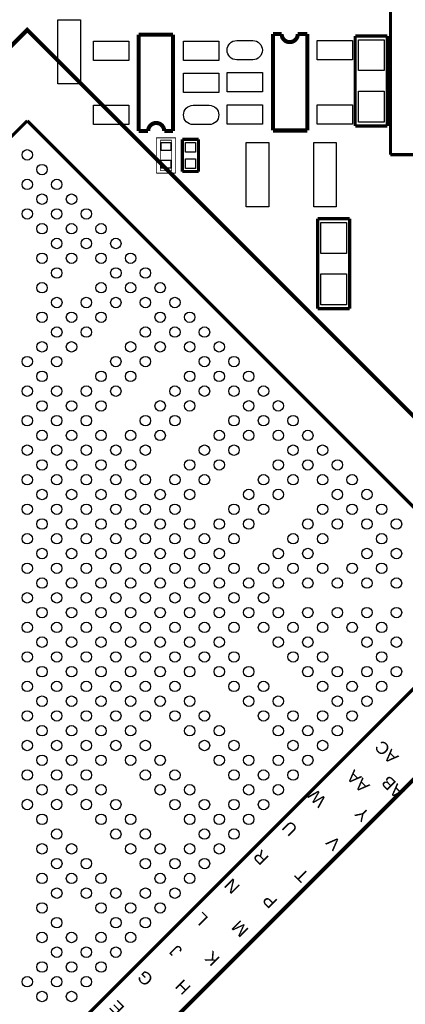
# Model space of a CAD drawing. Extents: x 0 to 59, y 0 to 85.
# Tile 6 of 8: x 28.4 to 40.4, y 35 to 65.7. Entities that reach past the tile are written whole.
import ezdxf

# ---------------------------------------------------------------- set-up
doc = ezdxf.new("R2010")
doc.units = 0
doc.layers.add('PG_SILKSCREEN_TOP', color=3, linetype='CONTINUOUS')
doc.layers.add('PIN_TOP', color=4, linetype='CONTINUOUS')

msp = doc.modelspace()

# ---------------------------------------------------------------- linework, layer by layer
at = {"layer": 'PG_SILKSCREEN_TOP'}
for points, const_width in [([(39.918818, 61.460405), (39.918818, 66.860395)], 0.1), ([(32.079819, 62.195024), (32.079819, 65.195018)], 0.127), ([(32.079819, 65.195018), (33.148016, 65.195018)], 0.127), ([(33.148016, 65.195018), (33.148016, 62.195024)], 0.127), ([(36.260405, 62.211991), (36.260405, 65.211985)], 0.127), ([(36.260405, 65.211985), (36.531804, 65.211985)], 0.127), ([(37.031803, 65.211985), (37.328602, 65.211985)], 0.127), ([(37.328602, 65.211985), (37.328602, 62.211991)], 0.127), ([(38.819201, 62.354003), (38.819201, 65.153997)], 0.1), ([(38.819201, 65.153997), (39.819199, 65.153997)], 0.1), ([(39.819199, 65.153997), (39.819199, 62.354003)], 0.1), ([(13.764006, 47.663989), (28.613405, 62.513388)], 0.100101), ([(28.613405, 62.513388), (43.462804, 47.663989)], 0.100101), ([(32.376618, 62.195024), (32.079819, 62.195024)], 0.127), ([(33.148016, 62.195024), (32.876617, 62.195024)], 0.127), ([(37.328602, 62.211991), (36.260405, 62.211991)], 0.127), ([(39.819199, 62.354003), (38.819201, 62.354003)], 0.1), ([(32.631405, 60.884511), (32.631405, 61.984331)], 0.0254), ([(32.631405, 61.984331), (33.231404, 61.984331)], 0.0254), ([(32.756399, 60.959416), (32.756399, 61.909427)], 0.0254), ([(32.756399, 61.909427), (33.106411, 61.909427)], 0.0254), ([(33.106411, 61.909427), (33.106411, 60.959416)], 0.0254), ([(33.231404, 61.984331), (33.231404, 60.884511)], 0.0254), ([(33.443393, 60.934422), (33.443393, 61.93442)], 0.1), ([(33.443393, 61.93442), (33.943417, 61.93442)], 0.1), ([(33.943417, 61.93442), (33.943417, 60.934422)], 0.1), ([(45.018808, 61.460405), (39.918818, 61.460405)], 0.1), ([(33.231404, 60.884511), (32.631405, 60.884511)], 0.0254), ([(33.106411, 60.959416), (32.756399, 60.959416)], 0.0254), ([(33.943417, 60.934422), (33.443393, 60.934422)], 0.1), ([(37.650801, 56.664403), (37.650801, 59.464397)], 0.1), ([(37.650801, 59.464397), (38.650799, 59.464397)], 0.1), ([(38.650799, 59.464397), (38.650799, 56.664403)], 0.1), ([(38.650799, 56.664403), (37.650801, 56.664403)], 0.1), ([(43.462804, 47.663989), (28.966998, 33.168184)], 0.100101)]:
    msp.add_lwpolyline(points, dxfattribs=dict(at, const_width=const_width))
at = {"layer": 'PG_SILKSCREEN_TOP', "const_width": 0.127}
msp.add_lwpolyline([(28.164206, 30.435296), (10.935614, 47.663989), (28.613303, 65.341703), (46.290916, 47.663989), (29.062299, 30.435296)], close=True, dxfattribs=at)
for points in [[(36.531804, 65.211985, 0.999967), (37.031803, 65.211985)], [(32.876617, 62.195024, 0.999967), (32.376618, 62.195024)]]:
    msp.add_lwpolyline(points, format="xyb", dxfattribs=at)
at = {"layer": 'PIN_TOP'}
for points in [[(30.267415, 65.660219), (30.267415, 63.660223), (29.567416, 63.660223), (29.567416, 65.660219)], [(31.776606, 64.995019), (31.776606, 64.39502), (30.676609, 64.39502), (30.676609, 64.995019)], [(34.576601, 64.995019), (34.576601, 64.39502), (33.476603, 64.39502), (33.476603, 64.995019)], [(37.631802, 64.411987), (37.631802, 65.011986), (38.7318, 65.011986), (38.7318, 64.411987)], [(39.719199, 64.074002), (38.919201, 64.074002), (38.919201, 65.033995), (39.719199, 65.033995)], [(34.576601, 63.995021), (34.576601, 63.395022), (33.476603, 63.395022), (33.476603, 63.995021)], [(34.831807, 63.411989), (34.831807, 64.011988), (35.931805, 64.011988), (35.931805, 63.411989)], [(39.719199, 62.474005), (38.919201, 62.474005), (38.919201, 63.433998), (39.719199, 63.433998)], [(31.776606, 62.995023), (31.776606, 62.395024), (30.676609, 62.395024), (30.676609, 62.995023)], [(34.831807, 62.411991), (34.831807, 63.01199), (35.931805, 63.01199), (35.931805, 62.411991)], [(37.631802, 62.411991), (37.631802, 63.01199), (38.7318, 63.01199), (38.7318, 62.411991)], [(33.081404, 61.584573), (32.781405, 61.584573), (32.781405, 61.834484), (33.081404, 61.834484)], [(33.541005, 61.840821), (33.845805, 61.840821), (33.845805, 61.536021), (33.541005, 61.536021)], [(35.429977, 59.833002), (35.429977, 61.832998), (36.129976, 61.832998), (36.129976, 59.833002)], [(37.529999, 59.833002), (37.529999, 61.832998), (38.229997, 61.832998), (38.229997, 59.833002)], [(33.541005, 61.332821), (33.845805, 61.332821), (33.845805, 61.028021), (33.541005, 61.028021)], [(33.081404, 61.034358), (32.781405, 61.034358), (32.781405, 61.284269), (33.081404, 61.284269)], [(37.750801, 59.344395), (38.550799, 59.344395), (38.550799, 58.384402), (37.750801, 58.384402)], [(37.750801, 57.744398), (38.550799, 57.744398), (38.550799, 56.784405), (37.750801, 56.784405)]]:
    msp.add_lwpolyline(points, close=True, dxfattribs=at)
for points in [[(35.631819, 64.411987), (35.131819, 64.411987, -1), (35.131819, 65.011986), (35.631819, 65.011986, -1)], [(33.776602, 62.995023), (34.276601, 62.995023, -1), (34.276601, 62.395024), (33.776602, 62.395024, -1)]]:
    msp.add_lwpolyline(points, format="xyb", close=True, dxfattribs=at)
for centre in [(28.613405, 61.452557), (29.072942, 60.99302), (28.613405, 60.533483), (29.53258, 60.533407), (29.073043, 60.07387), (29.992168, 60.073794), (28.613405, 59.614232), (29.532631, 59.614257), (30.451806, 59.614156), (29.073018, 59.154619), (29.992269, 59.154619), (30.911444, 59.154543), (29.532631, 58.695006), (30.451908, 58.695006), (31.371184, 58.694777), (29.073043, 58.235393), (29.992269, 58.235367), (30.911648, 58.23524), (31.830823, 58.235139), (29.532656, 57.775754), (31.371286, 57.775602), (32.290436, 57.775551), (29.073043, 57.316141), (30.911648, 57.315989), (31.830899, 57.316014), (32.750049, 57.315913), (29.532783, 56.856376), (30.452035, 56.856376), (31.371261, 56.856376), (32.290512, 56.856376), (33.209662, 56.8563), (29.07317, 56.396738), (29.992422, 56.396738), (30.911648, 56.396763), (32.750125, 56.396763), (33.6693, 56.396687), (29.532783, 55.937125), (30.452035, 55.93715), (32.290487, 55.93715), (33.209763, 55.93715), (34.128837, 55.93715), (29.073043, 55.477359), (29.992396, 55.477512), (31.830899, 55.477537), (32.750125, 55.477512), (33.6693, 55.477613), (34.58845, 55.477512), (28.613405, 55.017746), (29.532631, 55.017772), (31.371261, 55.017899), (32.290512, 55.017899), (34.128913, 55.017975), (35.048063, 55.017899), (29.073018, 54.558133), (30.911622, 54.558286), (31.830899, 54.558286), (33.6693, 54.558336), (34.588526, 54.558362), (35.507701, 54.558286), (28.613405, 54.09852), (29.532631, 54.098495), (30.451882, 54.09852), (31.371261, 54.098647), (33.209687, 54.098749), (34.128888, 54.098749), (35.048165, 54.098749), (35.967314, 54.098647), (29.073043, 53.638907), (29.992244, 53.638907), (30.911495, 53.638907), (32.750049, 53.63911), (33.6693, 53.639136), (35.507778, 53.63911), (36.426927, 53.639034), (28.613405, 53.179269), (29.532631, 53.179294), (30.451882, 53.179269), (32.290436, 53.179472), (33.209662, 53.179497), (35.048165, 53.179472), (35.967391, 53.179497), (36.886566, 53.179421), (29.073018, 52.719656), (29.992269, 52.719656), (30.911419, 52.719732), (31.83067, 52.719732), (32.750023, 52.719884), (34.588552, 52.719884), (35.507752, 52.719884), (36.427029, 52.719884), (37.346103, 52.719884), (28.613405, 52.260043), (29.532631, 52.260043), (30.451806, 52.260119), (31.371032, 52.260094), (32.290283, 52.260119), (34.128913, 52.260246), (35.048165, 52.260271), (36.886566, 52.260348), (37.805716, 52.260246), (29.073043, 51.80043), (29.992168, 51.800481), (30.911444, 51.800481), (31.830645, 51.800481), (33.6693, 51.800608), (34.588526, 51.800633), (36.426927, 51.800709), (37.346179, 51.800709), (38.265329, 51.800633), (28.613405, 51.340791), (29.53258, 51.340893), (30.451806, 51.340868), (31.371032, 51.340893), (32.290283, 51.340868), (33.209535, 51.340868), (34.128888, 51.34102), (35.967314, 51.341096), (36.886566, 51.341071), (37.805792, 51.341096), (38.724967, 51.34102), (29.072942, 50.881255), (29.992193, 50.881255), (30.911419, 50.881255), (31.83067, 50.881255), (32.749896, 50.881229), (33.669148, 50.881255), (35.507701, 50.881483), (36.426953, 50.881483), (38.26543, 50.881483), (39.184555, 50.881407), (28.613405, 50.421718), (29.53258, 50.421616), (30.451806, 50.421642), (31.371032, 50.421616), (32.290309, 50.421616), (33.209509, 50.421616), (35.048063, 50.421845), (35.967314, 50.421845), (37.805792, 50.421845), (38.725018, 50.42187), (39.644193, 50.421769), (29.073043, 49.962079), (29.992168, 49.962029), (30.911444, 49.962029), (31.83067, 49.962003), (32.749896, 49.962029), (33.669148, 49.962003), (34.588323, 49.962079), (35.507701, 49.962206), (37.346179, 49.962232), (38.265405, 49.962232), (39.184656, 49.962232), (40.103958, 49.962029), (28.613405, 49.502466), (29.532631, 49.502492), (30.451806, 49.50239), (31.371057, 49.50239), (32.290283, 49.50239), (33.209535, 49.50239), (34.128685, 49.502466), (35.047936, 49.502466), (36.886566, 49.502619), (37.805792, 49.502619), (39.644422, 49.502492), (29.073018, 49.042853), (29.992269, 49.042853), (30.911444, 49.042752), (31.83067, 49.042777), (32.749896, 49.042752), (33.669072, 49.042853), (34.588323, 49.042828), (36.426927, 49.04298), (37.346153, 49.043006), (39.184783, 49.042853), (40.104035, 49.042853), (28.613405, 48.58324), (29.532631, 48.583215), (30.451908, 48.583215), (31.371032, 48.583164), (32.290309, 48.583164), (33.209459, 48.583215), (34.12871, 48.583215), (35.047911, 48.583215), (35.967187, 48.583215), (36.88654, 48.583367), (37.805792, 48.583367), (38.72517, 48.58324), (39.644422, 48.583215), (29.073043, 48.123627), (29.992269, 48.123602), (30.911495, 48.123627), (31.83067, 48.123526), (32.749846, 48.123627), (33.669072, 48.123602), (34.588323, 48.123627), (35.507549, 48.123602), (36.426775, 48.123627), (37.346153, 48.123754), (38.265557, 48.123627), (39.184809, 48.123627), (40.104035, 48.123602), (28.613405, 47.663989), (29.532656, 47.663989), (30.451882, 47.663989), (31.371134, 47.663989), (32.290207, 47.663989), (33.209459, 47.663989), (34.128685, 47.663989), (35.047936, 47.663989), (35.967162, 47.663989), (29.073043, 47.204351), (29.992269, 47.204376), (30.911495, 47.204351), (31.83067, 47.204452), (32.749846, 47.204351), (33.669072, 47.204376), (34.588323, 47.204351), (35.507549, 47.204376), (36.426775, 47.204351), (37.346153, 47.204224), (38.265557, 47.204351), (39.184809, 47.204351), (40.104035, 47.204376), (28.613405, 46.744738), (29.532631, 46.744763), (30.451908, 46.744763), (31.371032, 46.744814), (32.290309, 46.744814), (33.209459, 46.744763), (34.12871, 46.744763), (35.047911, 46.744763), (35.967187, 46.744763), (36.88654, 46.744611), (37.805792, 46.744611), (38.72517, 46.744738), (39.644422, 46.744763), (29.073018, 46.285125), (29.992269, 46.285125), (30.911444, 46.285226), (31.83067, 46.285201), (32.749896, 46.285226), (33.669072, 46.285125), (34.588323, 46.28515), (36.426927, 46.284998), (37.346153, 46.284972), (39.184783, 46.285125), (40.104035, 46.285125), (28.613405, 45.825512), (29.532631, 45.825486), (30.451806, 45.825588), (31.371057, 45.825588), (32.290283, 45.825588), (33.209535, 45.825588), (34.128685, 45.825512), (35.047936, 45.825512), (36.886566, 45.825359), (37.805792, 45.825359), (39.644422, 45.825486), (29.073043, 45.365899), (29.992168, 45.365949), (30.911444, 45.365949), (31.83067, 45.365975), (32.749896, 45.365949), (33.669148, 45.365975), (34.588323, 45.365899), (35.507701, 45.365772), (37.346179, 45.365746), (38.265405, 45.365746), (39.184656, 45.365746), (40.103958, 45.365949), (28.613405, 44.90626), (29.53258, 44.906362), (30.451806, 44.906336), (31.371032, 44.906362), (32.290309, 44.906362), (33.209509, 44.906362), (35.048063, 44.906133), (35.967314, 44.906133), (37.805792, 44.906133), (38.725018, 44.906108), (39.644193, 44.906209), (29.072942, 44.446723), (29.992193, 44.446723), (30.911419, 44.446723), (31.83067, 44.446723), (32.749896, 44.446749), (33.669148, 44.446723), (35.507701, 44.446495), (36.426953, 44.446495), (38.26543, 44.446495), (39.184555, 44.446571), (28.613405, 43.987187), (29.53258, 43.987085), (30.451806, 43.98711), (31.371032, 43.987085), (32.290283, 43.98711), (33.209535, 43.98711), (34.128888, 43.986958), (35.967314, 43.986882), (36.886566, 43.986907), (37.805792, 43.986882), (38.724967, 43.986958), (29.073043, 43.527548), (29.992168, 43.527497), (30.911444, 43.527497), (31.830645, 43.527497), (33.6693, 43.52737), (34.588526, 43.527345), (36.426927, 43.527269), (37.346179, 43.527269), (38.265329, 43.527345), (28.613405, 43.067935), (29.532631, 43.067935), (30.451806, 43.067859), (31.371032, 43.067884), (32.290283, 43.067859), (34.128913, 43.067732), (35.048165, 43.067707), (36.886566, 43.06763), (37.805716, 43.067732), (29.073018, 42.608322), (29.992269, 42.608322), (30.911419, 42.608246), (31.83067, 42.608246), (32.750023, 42.608094), (34.588552, 42.608094), (35.507752, 42.608094), (36.427029, 42.608094), (37.346103, 42.608094), (28.613405, 42.148709), (29.532631, 42.148684), (30.451882, 42.148709), (32.290436, 42.148506), (33.209662, 42.148481), (35.048165, 42.148506), (35.967391, 42.148481), (36.886566, 42.148557), (29.073043, 41.689071), (29.992244, 41.689071), (30.911495, 41.689071), (32.750049, 41.688868), (33.6693, 41.688842), (35.507778, 41.688868), (36.426927, 41.688944), (28.613405, 41.229458), (29.532631, 41.229483), (30.451882, 41.229458), (31.371261, 41.229331), (33.209687, 41.229229), (34.128888, 41.229229), (35.048165, 41.229229), (35.967314, 41.229331), (29.073018, 40.769845), (30.911622, 40.769692), (31.830899, 40.769692), (33.6693, 40.769642), (34.588526, 40.769616), (35.507701, 40.769692), (29.532631, 40.310206), (31.371261, 40.310079), (32.290512, 40.310079), (34.128913, 40.310003), (35.048063, 40.310079), (29.073043, 39.850619), (29.992396, 39.850466), (31.830899, 39.850441), (32.750125, 39.850466), (33.6693, 39.850365), (34.58845, 39.850466), (29.532783, 39.390853), (30.452035, 39.390828), (32.290487, 39.390828), (33.209763, 39.390828), (34.128837, 39.390828), (29.07317, 38.93124), (29.992422, 38.93124), (30.911648, 38.931215), (32.750125, 38.931215), (33.6693, 38.931291), (29.532783, 38.471602), (30.452035, 38.471602), (31.371261, 38.471602), (32.290512, 38.471602), (33.209662, 38.471678), (29.073043, 38.011837), (30.911648, 38.011989), (31.830899, 38.011964), (32.750049, 38.012065), (29.532656, 37.552224), (31.371286, 37.552376), (32.290436, 37.552427), (29.073043, 37.092585), (29.992269, 37.092611), (30.911648, 37.092738), (31.830823, 37.092839), (29.532631, 36.632972), (30.451908, 36.632972), (31.371184, 36.633201), (29.073018, 36.173359), (29.992269, 36.173359), (30.911444, 36.173435), (28.613405, 35.713746), (29.532631, 35.713721), (30.451806, 35.713822), (29.073043, 35.254108), (29.992168, 35.254184)]:
    msp.add_circle(centre, 0.162496, dxfattribs=at)

# ---------------------------------------------------------------- texts
at = {"layer": 'PG_SILKSCREEN_TOP', "width": 1.066667}
for s, p in [('AC', (40.197913, 42.724883)), ('AA', (39.299921, 41.82679)), ('AB', (40.377516, 41.647186)), ('W', (37.952909, 41.377794)), ('Y', (39.299921, 40.928798)), ('U', (37.054815, 40.479802)), ('V', (38.401904, 40.030781)), ('R', (36.156798, 39.581785)), ('N', (35.258807, 38.683692)), ('T', (37.414098, 39.043)), ('P', (36.426216, 38.234696)), ('L', (34.271001, 37.695886)), ('M', (35.528199, 37.336705)), ('J', (33.462722, 36.708105)), ('K', (34.630208, 36.438688)), ('G', (32.564705, 35.810088)), ('H', (33.732114, 35.540696)), ('E', (31.666713, 34.911995))]:
    msp.add_text(s, height=0.381, rotation=135, dxfattribs=at).set_placement(p)

doc.saveas('drawing.dxf')
